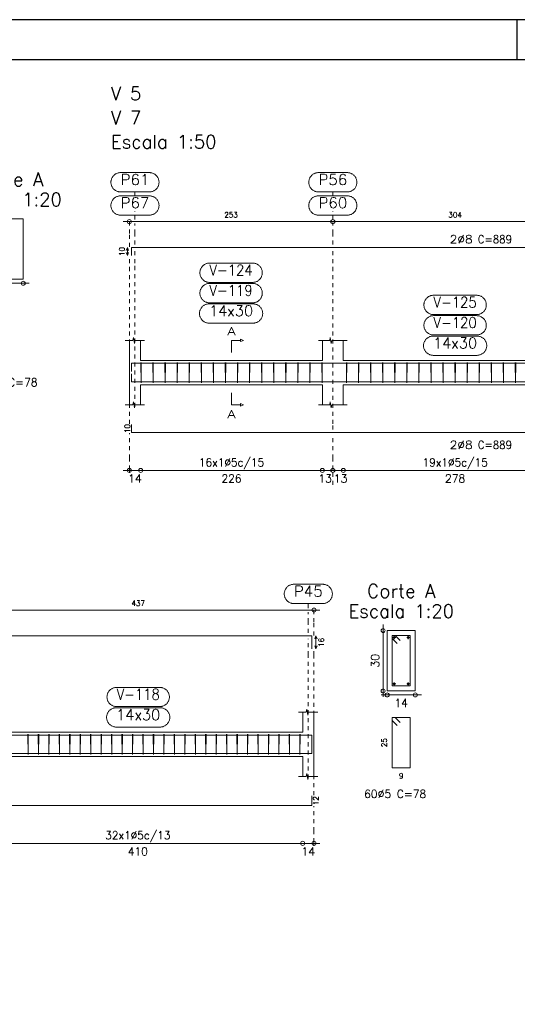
# Model space of a CAD drawing. Header units: millimetres. Extents: x -80 to 444, y 0 to 170.
# Tile 69 of 133: x 143 to 156, y 100 to 124. Entities that reach past the tile are written whole.
import ezdxf
from ezdxf.enums import TextEntityAlignment as Align

# ---------------------------------------------------------------- set-up
doc = ezdxf.new("R2010")
doc.units = ezdxf.units.MM
doc.linetypes.add('CYPE_PUNTO', pattern=[0.075, 0, -0.075])
for name, color, linetype, lineweight in [('ARM_COMPRIMENTOS', 3, 'Continuous', 0), ('ARM_DENTRO_VIGA', 4, 'Continuous', 15), ('ARM_ESTRIBOS', 3, 'Continuous', 0), ('ARM_TEXTOS', 3, 'Continuous', 0), ('COT_COTAS', 3, 'Continuous', 0), ('COT_EST', 3, 'Continuous', 0), ('COT_LIN_APOIOS', 2, 'CYPE_PUNTO', 0), ('COT_LIN_AUX_COTA', 2, 'CYPE_PUNTO', 0), ('MARCAS_PLANTA', 3, 'Continuous', 0), ('REF_NOME', 3, 'Continuous', 0), ('REF_REFERENCIA', 3, 'Continuous', 0), ('SEC_CONTORNOS', 2, 'Continuous', 9), ('SEC_DIM_VIGA', 3, 'Continuous', 0), ('TEXTO_REF_NOME', 3, 'Continuous', 0), ('TEXTO_REF_REFERENCIA', 3, 'Continuous', 0), ('TXT_COMP', 3, 'Continuous', 0), ('TXT_EST', 3, 'Continuous', 0)]:
    doc.layers.add(name, color=color, linetype=linetype, lineweight=lineweight)
doc.styles.add('CYPETXT', font='romans', dxfattribs={"height": 0.2})

msp = doc.modelspace()

# ---------------------------------------------------------------- linework, layer by layer
at = {"color": 1}
msp.add_line((155.6, 123.4), (155.6, 124.4), dxfattribs=at)
at = {"color": 2}
msp.add_lwpolyline([(90, 124.4), (90, 65), (174.1, 65), (174.1, 124.4)], close=True, dxfattribs=at)
at = {"color": 6}
msp.add_lwpolyline([(92.5, 123.4), (92.5, 66), (173.1, 66), (173.1, 123.4)], close=True, dxfattribs=at)
at = {"layer": 'ARM_COMPRIMENTOS'}
for p, q in [((145.908, 118.739), (145.878, 118.664)), ((145.908, 118.739), (145.938, 118.664)), ((145.908, 118.539), (145.908, 118.739)), ((145.908, 118.539), (145.878, 118.614)), ((145.908, 118.539), (145.938, 118.614)), ((150.598, 109.0881), (150.568, 109.0131)), ((150.598, 109.0881), (150.628, 109.0131)), ((150.598, 109.0881), (150.598, 108.7681)), ((150.598, 108.7681), (150.568, 108.8431)), ((150.598, 108.7681), (150.628, 108.8431))]:
    msp.add_line(p, q, dxfattribs=at)
at = {"layer": 'ARM_DENTRO_VIGA'}
for p, q in [((152.506, 109.0481), (152.581, 109.0481)), ((152.5435, 109.0856), (152.5435, 109.0106)), ((152.856, 109.0481), (152.931, 109.0481)), ((152.8935, 109.0856), (152.8935, 109.0106)), ((152.506, 107.8981), (152.581, 107.8981)), ((152.5435, 107.9356), (152.5435, 107.8606)), ((152.856, 107.8981), (152.931, 107.8981)), ((152.8935, 107.9356), (152.8935, 107.8606))]:
    msp.add_line(p, q, dxfattribs=at)
for points in [[(146.008, 118.539), (146.008, 118.739), (163.388, 118.739), (163.388, 118.539)], [(146.008, 115.6627), (146.008, 115.8627), (163.388, 115.8627), (163.388, 115.6627)], [(146.008, 115.5987), (146.008, 115.3987), (163.388, 115.3987), (163.388, 115.5987)], [(146.008, 114.3407), (146.008, 114.1407), (163.388, 114.1407), (163.388, 114.3407)], [(133.118, 108.7681), (133.118, 109.0881), (150.498, 109.0881), (150.498, 108.7681)], [(133.118, 106.3059), (133.118, 106.6259), (150.498, 106.6259), (150.498, 106.3059)], [(133.118, 106.4059), (133.118, 106.1659), (150.498, 106.1659), (150.498, 106.4059)], [(133.118, 105.1159), (133.118, 104.8759), (150.498, 104.8759), (150.498, 105.1159)]]:
    msp.add_lwpolyline(points, dxfattribs=at)
for centre in [(152.5435, 109.0481), (152.8935, 109.0481), (152.5435, 107.8981), (152.8935, 107.8981)]:
    msp.add_circle(centre, 0.025, dxfattribs=at)
at = {"layer": 'ARM_ESTRIBOS'}
for points in [[(146.254, 115.8317), (146.254, 115.8807), (146.249, 115.3807), (146.244, 115.8807), (146.244, 115.8507), (146.244, 115.8017)], [(146.554, 115.8317), (146.554, 115.8807), (146.549, 115.3807), (146.544, 115.8807), (146.544, 115.8507), (146.544, 115.8017)], [(146.854, 115.8317), (146.854, 115.8807), (146.849, 115.3807), (146.844, 115.8807), (146.844, 115.8507), (146.844, 115.8017)], [(147.154, 115.8317), (147.154, 115.8807), (147.149, 115.3807), (147.144, 115.8807), (147.144, 115.8507), (147.144, 115.8017)], [(147.454, 115.8317), (147.454, 115.8807), (147.449, 115.3807), (147.444, 115.8807), (147.444, 115.8507), (147.444, 115.8017)], [(147.754, 115.8317), (147.754, 115.8807), (147.749, 115.3807), (147.744, 115.8807), (147.744, 115.8507), (147.744, 115.8017)], [(148.054, 115.8317), (148.054, 115.8807), (148.049, 115.3807), (148.044, 115.8807), (148.044, 115.8507), (148.044, 115.8017)], [(148.354, 115.8317), (148.354, 115.8807), (148.349, 115.3807), (148.344, 115.8807), (148.344, 115.8507), (148.344, 115.8017)], [(148.654, 115.8317), (148.654, 115.8807), (148.649, 115.3807), (148.644, 115.8807), (148.644, 115.8507), (148.644, 115.8017)], [(148.954, 115.8317), (148.954, 115.8807), (148.949, 115.3807), (148.944, 115.8807), (148.944, 115.8507), (148.944, 115.8017)], [(149.254, 115.8317), (149.254, 115.8807), (149.249, 115.3807), (149.244, 115.8807), (149.244, 115.8507), (149.244, 115.8017)], [(149.554, 115.8317), (149.554, 115.8807), (149.549, 115.3807), (149.544, 115.8807), (149.544, 115.8507), (149.544, 115.8017)], [(149.854, 115.8317), (149.854, 115.8807), (149.849, 115.3807), (149.844, 115.8807), (149.844, 115.8507), (149.844, 115.8017)], [(150.154, 115.8317), (150.154, 115.8807), (150.149, 115.3807), (150.144, 115.8807), (150.144, 115.8507), (150.144, 115.8017)], [(150.454, 115.8317), (150.454, 115.8807), (150.449, 115.3807), (150.444, 115.8807), (150.444, 115.8507), (150.444, 115.8017)], [(150.754, 115.8317), (150.754, 115.8807), (150.749, 115.3807), (150.744, 115.8807), (150.744, 115.8507), (150.744, 115.8017)], [(151.364, 115.8317), (151.364, 115.8807), (151.359, 115.3807), (151.354, 115.8807), (151.354, 115.8507), (151.354, 115.8017)], [(151.664, 115.8317), (151.664, 115.8807), (151.659, 115.3807), (151.654, 115.8807), (151.654, 115.8507), (151.654, 115.8017)], [(151.964, 115.8317), (151.964, 115.8807), (151.959, 115.3807), (151.954, 115.8807), (151.954, 115.8507), (151.954, 115.8017)], [(152.264, 115.8317), (152.264, 115.8807), (152.259, 115.3807), (152.254, 115.8807), (152.254, 115.8507), (152.254, 115.8017)], [(152.564, 115.8317), (152.564, 115.8807), (152.559, 115.3807), (152.554, 115.8807), (152.554, 115.8507), (152.554, 115.8017)], [(152.864, 115.8317), (152.864, 115.8807), (152.859, 115.3807), (152.854, 115.8807), (152.854, 115.8507), (152.854, 115.8017)], [(153.164, 115.8317), (153.164, 115.8807), (153.159, 115.3807), (153.154, 115.8807), (153.154, 115.8507), (153.154, 115.8017)], [(153.464, 115.8317), (153.464, 115.8807), (153.459, 115.3807), (153.454, 115.8807), (153.454, 115.8507), (153.454, 115.8017)], [(153.764, 115.8317), (153.764, 115.8807), (153.759, 115.3807), (153.754, 115.8807), (153.754, 115.8507), (153.754, 115.8017)], [(154.064, 115.8317), (154.064, 115.8807), (154.059, 115.3807), (154.054, 115.8807), (154.054, 115.8507), (154.054, 115.8017)], [(154.364, 115.8317), (154.364, 115.8807), (154.359, 115.3807), (154.354, 115.8807), (154.354, 115.8507), (154.354, 115.8017)], [(154.664, 115.8317), (154.664, 115.8807), (154.659, 115.3807), (154.654, 115.8807), (154.654, 115.8507), (154.654, 115.8017)], [(154.964, 115.8317), (154.964, 115.8807), (154.959, 115.3807), (154.954, 115.8807), (154.954, 115.8507), (154.954, 115.8017)], [(155.264, 115.8317), (155.264, 115.8807), (155.259, 115.3807), (155.254, 115.8807), (155.254, 115.8507), (155.254, 115.8017)], [(155.564, 115.8317), (155.564, 115.8807), (155.559, 115.3807), (155.554, 115.8807), (155.554, 115.8507), (155.554, 115.8017)], [(152.691, 108.9756), (152.5685, 109.0981), (152.4935, 109.0981), (152.4935, 107.8481), (152.9435, 107.8481), (152.9435, 109.0981), (152.4935, 109.0981), (152.4935, 109.0231), (152.616, 108.9006)], [(152.691, 106.9406), (152.5685, 107.0631), (152.4935, 107.0631), (152.4935, 105.8131), (152.9435, 105.8131), (152.9435, 107.0631), (152.4935, 107.0631), (152.4935, 106.9881), (152.616, 106.8656)], [(143.444, 106.5969), (143.444, 106.6459), (143.439, 106.1459), (143.434, 106.6459), (143.434, 106.6159), (143.434, 106.5669)], [(143.704, 106.5969), (143.704, 106.6459), (143.699, 106.1459), (143.694, 106.6459), (143.694, 106.6159), (143.694, 106.5669)], [(143.964, 106.5969), (143.964, 106.6459), (143.959, 106.1459), (143.954, 106.6459), (143.954, 106.6159), (143.954, 106.5669)], [(144.224, 106.5969), (144.224, 106.6459), (144.219, 106.1459), (144.214, 106.6459), (144.214, 106.6159), (144.214, 106.5669)], [(144.484, 106.5969), (144.484, 106.6459), (144.479, 106.1459), (144.474, 106.6459), (144.474, 106.6159), (144.474, 106.5669)], [(144.744, 106.5969), (144.744, 106.6459), (144.739, 106.1459), (144.734, 106.6459), (144.734, 106.6159), (144.734, 106.5669)], [(145.004, 106.5969), (145.004, 106.6459), (144.999, 106.1459), (144.994, 106.6459), (144.994, 106.6159), (144.994, 106.5669)], [(145.264, 106.5969), (145.264, 106.6459), (145.259, 106.1459), (145.254, 106.6459), (145.254, 106.6159), (145.254, 106.5669)], [(145.524, 106.5969), (145.524, 106.6459), (145.519, 106.1459), (145.514, 106.6459), (145.514, 106.6159), (145.514, 106.5669)], [(145.784, 106.5969), (145.784, 106.6459), (145.779, 106.1459), (145.774, 106.6459), (145.774, 106.6159), (145.774, 106.5669)], [(146.044, 106.5969), (146.044, 106.6459), (146.039, 106.1459), (146.034, 106.6459), (146.034, 106.6159), (146.034, 106.5669)], [(146.304, 106.5969), (146.304, 106.6459), (146.299, 106.1459), (146.294, 106.6459), (146.294, 106.6159), (146.294, 106.5669)], [(146.564, 106.5969), (146.564, 106.6459), (146.559, 106.1459), (146.554, 106.6459), (146.554, 106.6159), (146.554, 106.5669)], [(146.824, 106.5969), (146.824, 106.6459), (146.819, 106.1459), (146.814, 106.6459), (146.814, 106.6159), (146.814, 106.5669)], [(147.084, 106.5969), (147.084, 106.6459), (147.079, 106.1459), (147.074, 106.6459), (147.074, 106.6159), (147.074, 106.5669)], [(147.344, 106.5969), (147.344, 106.6459), (147.339, 106.1459), (147.334, 106.6459), (147.334, 106.6159), (147.334, 106.5669)], [(147.604, 106.5969), (147.604, 106.6459), (147.599, 106.1459), (147.594, 106.6459), (147.594, 106.6159), (147.594, 106.5669)], [(147.864, 106.5969), (147.864, 106.6459), (147.859, 106.1459), (147.854, 106.6459), (147.854, 106.6159), (147.854, 106.5669)], [(148.124, 106.5969), (148.124, 106.6459), (148.119, 106.1459), (148.114, 106.6459), (148.114, 106.6159), (148.114, 106.5669)], [(148.384, 106.5969), (148.384, 106.6459), (148.379, 106.1459), (148.374, 106.6459), (148.374, 106.6159), (148.374, 106.5669)], [(148.644, 106.5969), (148.644, 106.6459), (148.639, 106.1459), (148.634, 106.6459), (148.634, 106.6159), (148.634, 106.5669)], [(148.904, 106.5969), (148.904, 106.6459), (148.899, 106.1459), (148.894, 106.6459), (148.894, 106.6159), (148.894, 106.5669)], [(149.164, 106.5969), (149.164, 106.6459), (149.159, 106.1459), (149.154, 106.6459), (149.154, 106.6159), (149.154, 106.5669)], [(149.424, 106.5969), (149.424, 106.6459), (149.419, 106.1459), (149.414, 106.6459), (149.414, 106.6159), (149.414, 106.5669)], [(149.684, 106.5969), (149.684, 106.6459), (149.679, 106.1459), (149.674, 106.6459), (149.674, 106.6159), (149.674, 106.5669)], [(149.944, 106.5969), (149.944, 106.6459), (149.939, 106.1459), (149.934, 106.6459), (149.934, 106.6159), (149.934, 106.5669)], [(150.204, 106.5969), (150.204, 106.6459), (150.199, 106.1459), (150.194, 106.6459), (150.194, 106.6159), (150.194, 106.5669)]]:
    msp.add_lwpolyline(points, dxfattribs=at)
at = {"layer": 'COT_COTAS'}
for points in [[(145.808, 119.384), (151.018, 119.384), (157.098, 119.384), (163.588, 119.384)], [(132.918, 109.7331), (141.808, 109.7331), (150.698, 109.7331)]]:
    msp.add_lwpolyline(points, dxfattribs=at)
for centre in [(145.958, 119.384), (151.018, 119.384), (150.548, 109.7331)]:
    msp.add_circle(centre, 0.05, dxfattribs=at)
at = {"layer": 'COT_EST'}
for points in [[(145.808, 113.2007), (146.238, 113.2007), (150.758, 113.2007), (151.018, 113.2007), (151.278, 113.2007), (156.838, 113.2007), (157.098, 113.2007), (157.358, 113.2007), (163.158, 113.2007), (163.588, 113.2007)], [(132.918, 103.9359), (133.348, 103.9359), (141.548, 103.9359), (141.808, 103.9359), (142.068, 103.9359), (150.268, 103.9359), (150.698, 103.9359)]]:
    msp.add_lwpolyline(points, dxfattribs=at)
for centre in [(145.958, 113.2007), (146.238, 113.2007), (150.758, 113.2007), (151.018, 113.2007), (151.278, 113.2007), (150.268, 103.9359), (150.548, 103.9359)]:
    msp.add_circle(centre, 0.05, dxfattribs=at)
at = {"layer": 'COT_LIN_APOIOS'}
msp.add_line((151.018, 112.8407), (151.018, 113.1757), dxfattribs=at)
for points in [[(145.958, 118.754), (145.958, 119.084), (145.958, 119.359), (145.958, 119.384)], [(151.018, 118.814), (151.018, 119.084), (151.018, 119.359)], [(151.018, 114.2157), (151.018, 114.3557), (151.018, 118.3527), (151.018, 118.664)], [(145.958, 114.3557), (145.958, 118.3527), (145.958, 118.524)], [(145.958, 113.1407), (145.958, 113.1757), (145.958, 113.2257), (145.958, 113.5007), (145.958, 114.1257)], [(151.018, 113.2257), (151.018, 113.5007), (151.018, 114.0657)], [(150.548, 109.1031), (150.548, 109.4331), (150.548, 109.7081), (150.548, 109.7331)], [(150.548, 105.1309), (150.548, 108.6119), (150.548, 108.7531)], [(150.548, 103.8759), (150.548, 103.9109), (150.548, 103.9609), (150.548, 104.2359), (150.548, 104.8609)]]:
    msp.add_lwpolyline(points, dxfattribs=at)
at = {"layer": 'COT_LIN_AUX_COTA'}
for p, q in [((146.098, 120.024), (146.098, 120.12)), ((151.018, 120.024), (151.018, 120.12)), ((146.098, 119.434), (146.098, 119.644)), ((151.018, 119.434), (151.018, 119.644)), ((150.408, 109.7831), (150.408, 109.8931))]:
    msp.add_line(p, q, dxfattribs=at)
for points in [[(146.098, 118.814), (146.098, 119.084), (146.098, 119.334)], [(146.098, 114.7807), (146.098, 118.3527), (146.098, 118.664)], [(150.408, 109.1631), (150.408, 109.4331), (150.408, 109.6831)], [(150.408, 105.5459), (150.408, 108.6119), (150.408, 109.0131)]]:
    msp.add_lwpolyline(points, dxfattribs=at)
at = {"layer": 'MARCAS_PLANTA'}
for points in [[(148.498, 116.1307), (148.498, 116.4307), (148.723, 116.4307), (148.723, 116.4607), (148.798, 116.4307), (148.723, 116.4007), (148.723, 116.4307)], [(148.498, 115.1307), (148.498, 114.8307), (148.723, 114.8307), (148.723, 114.8607), (148.798, 114.8307), (148.723, 114.8007), (148.723, 114.8307)]]:
    msp.add_lwpolyline(points, dxfattribs=at)
at = {"layer": 'REF_NOME'}
for points in [[(149.024, 118.3527), (149.04, 118.3522), (149.056, 118.3506), (149.0718, 118.3479), (149.0874, 118.3442), (149.1027, 118.3395), (149.1177, 118.3337), (149.1322, 118.327), (149.1463, 118.3192), (149.1598, 118.3106), (149.1727, 118.3011), (149.185, 118.2907), (149.1965, 118.2796), (149.2073, 118.2677), (149.2172, 118.2551), (149.2263, 118.2419), (149.2345, 118.2281), (149.2417, 118.2138), (149.248, 118.199), (149.2532, 118.1839), (149.2575, 118.1684), (149.2607, 118.1527), (149.2628, 118.1368), (149.2639, 118.1208), (149.2639, 118.1047), (149.2628, 118.0887), (149.2607, 118.0728), (149.2575, 118.0571), (149.2532, 118.0416), (149.248, 118.0265), (149.2417, 118.0117), (149.2345, 117.9974), (149.2263, 117.9836), (149.2172, 117.9704), (149.2073, 117.9578), (149.1965, 117.9459), (149.185, 117.9348), (149.1727, 117.9244), (149.1598, 117.9149), (149.1463, 117.9063), (149.1322, 117.8985), (149.1177, 117.8918), (149.1027, 117.886), (149.0874, 117.8813), (149.0718, 117.8776), (149.056, 117.8749), (149.04, 117.8733), (149.024, 117.8727), (147.952, 117.8727), (147.936, 117.8733), (147.92, 117.8749), (147.9042, 117.8776), (147.8886, 117.8813), (147.8733, 117.886), (147.8583, 117.8918), (147.8438, 117.8985), (147.8297, 117.9063), (147.8162, 117.9149), (147.8033, 117.9244), (147.791, 117.9348), (147.7795, 117.9459), (147.7687, 117.9578), (147.7588, 117.9704), (147.7497, 117.9836), (147.7415, 117.9974), (147.7343, 118.0117), (147.728, 118.0265), (147.7228, 118.0416), (147.7185, 118.0571), (147.7153, 118.0728), (147.7132, 118.0887), (147.7121, 118.1047), (147.7121, 118.1208), (147.7132, 118.1368), (147.7153, 118.1527), (147.7185, 118.1684), (147.7228, 118.1839), (147.728, 118.199), (147.7343, 118.2138), (147.7415, 118.2281), (147.7497, 118.2419), (147.7588, 118.2551), (147.7687, 118.2677), (147.7795, 118.2796), (147.791, 118.2907), (147.8033, 118.3011), (147.8162, 118.3106), (147.8297, 118.3192), (147.8438, 118.327), (147.8583, 118.3337), (147.8733, 118.3395), (147.8886, 118.3442), (147.9042, 118.3479), (147.92, 118.3506), (147.936, 118.3522), (147.952, 118.3527), (149.024, 118.3527)], [(149.024, 117.8467), (149.04, 117.8462), (149.056, 117.8446), (149.0718, 117.8419), (149.0874, 117.8382), (149.1027, 117.8335), (149.1177, 117.8277), (149.1322, 117.821), (149.1463, 117.8132), (149.1598, 117.8046), (149.1727, 117.7951), (149.185, 117.7847), (149.1965, 117.7736), (149.2073, 117.7617), (149.2172, 117.7491), (149.2263, 117.7359), (149.2345, 117.7221), (149.2417, 117.7078), (149.248, 117.693), (149.2532, 117.6779), (149.2575, 117.6624), (149.2607, 117.6467), (149.2628, 117.6308), (149.2639, 117.6148), (149.2639, 117.5987), (149.2628, 117.5827), (149.2607, 117.5668), (149.2575, 117.5511), (149.2532, 117.5356), (149.248, 117.5205), (149.2417, 117.5057), (149.2345, 117.4914), (149.2263, 117.4776), (149.2172, 117.4644), (149.2073, 117.4518), (149.1965, 117.4399), (149.185, 117.4288), (149.1727, 117.4184), (149.1598, 117.4089), (149.1463, 117.4003), (149.1322, 117.3925), (149.1177, 117.3858), (149.1027, 117.38), (149.0874, 117.3753), (149.0718, 117.3716), (149.056, 117.3689), (149.04, 117.3673), (149.024, 117.3667), (147.952, 117.3667), (147.936, 117.3673), (147.92, 117.3689), (147.9042, 117.3716), (147.8886, 117.3753), (147.8733, 117.38), (147.8583, 117.3858), (147.8438, 117.3925), (147.8297, 117.4003), (147.8162, 117.4089), (147.8033, 117.4184), (147.791, 117.4288), (147.7795, 117.4399), (147.7687, 117.4518), (147.7588, 117.4644), (147.7497, 117.4776), (147.7415, 117.4914), (147.7343, 117.5057), (147.728, 117.5205), (147.7228, 117.5356), (147.7185, 117.5511), (147.7153, 117.5668), (147.7132, 117.5827), (147.7121, 117.5987), (147.7121, 117.6148), (147.7132, 117.6308), (147.7153, 117.6467), (147.7185, 117.6624), (147.7228, 117.6779), (147.728, 117.693), (147.7343, 117.7078), (147.7415, 117.7221), (147.7497, 117.7359), (147.7588, 117.7491), (147.7687, 117.7617), (147.7795, 117.7736), (147.791, 117.7847), (147.8033, 117.7951), (147.8162, 117.8046), (147.8297, 117.8132), (147.8438, 117.821), (147.8583, 117.8277), (147.8733, 117.8335), (147.8886, 117.8382), (147.9042, 117.8419), (147.92, 117.8446), (147.936, 117.8462), (147.952, 117.8467), (149.024, 117.8467)], [(154.594, 117.5527), (154.61, 117.5522), (154.626, 117.5506), (154.6418, 117.5479), (154.6574, 117.5442), (154.6727, 117.5395), (154.6877, 117.5337), (154.7022, 117.527), (154.7163, 117.5192), (154.7298, 117.5106), (154.7427, 117.5011), (154.755, 117.4907), (154.7665, 117.4796), (154.7773, 117.4677), (154.7872, 117.4551), (154.7963, 117.4419), (154.8045, 117.4281), (154.8117, 117.4138), (154.818, 117.399), (154.8232, 117.3839), (154.8275, 117.3684), (154.8307, 117.3527), (154.8328, 117.3368), (154.8339, 117.3208), (154.8339, 117.3047), (154.8328, 117.2887), (154.8307, 117.2728), (154.8275, 117.2571), (154.8232, 117.2416), (154.818, 117.2265), (154.8117, 117.2117), (154.8045, 117.1974), (154.7963, 117.1836), (154.7872, 117.1704), (154.7773, 117.1578), (154.7665, 117.1459), (154.755, 117.1348), (154.7427, 117.1244), (154.7298, 117.1149), (154.7163, 117.1063), (154.7022, 117.0985), (154.6877, 117.0918), (154.6727, 117.086), (154.6574, 117.0813), (154.6418, 117.0776), (154.626, 117.0749), (154.61, 117.0733), (154.594, 117.0727), (153.522, 117.0727), (153.506, 117.0733), (153.49, 117.0749), (153.4742, 117.0776), (153.4586, 117.0813), (153.4433, 117.086), (153.4283, 117.0918), (153.4138, 117.0985), (153.3997, 117.1063), (153.3862, 117.1149), (153.3733, 117.1244), (153.361, 117.1348), (153.3495, 117.1459), (153.3387, 117.1578), (153.3288, 117.1704), (153.3197, 117.1836), (153.3115, 117.1974), (153.3043, 117.2117), (153.298, 117.2265), (153.2928, 117.2416), (153.2885, 117.2571), (153.2853, 117.2728), (153.2832, 117.2887), (153.2821, 117.3047), (153.2821, 117.3208), (153.2832, 117.3368), (153.2853, 117.3527), (153.2885, 117.3684), (153.2928, 117.3839), (153.298, 117.399), (153.3043, 117.4138), (153.3115, 117.4281), (153.3197, 117.4419), (153.3288, 117.4551), (153.3387, 117.4677), (153.3495, 117.4796), (153.361, 117.4907), (153.3733, 117.5011), (153.3862, 117.5106), (153.3997, 117.5192), (153.4138, 117.527), (153.4283, 117.5337), (153.4433, 117.5395), (153.4586, 117.5442), (153.4742, 117.5479), (153.49, 117.5506), (153.506, 117.5522), (153.522, 117.5527), (154.594, 117.5527)], [(149.034, 117.3407), (149.05, 117.3402), (149.066, 117.3386), (149.0818, 117.3359), (149.0974, 117.3322), (149.1127, 117.3275), (149.1277, 117.3217), (149.1422, 117.315), (149.1563, 117.3072), (149.1698, 117.2986), (149.1827, 117.2891), (149.195, 117.2787), (149.2065, 117.2676), (149.2173, 117.2557), (149.2272, 117.2431), (149.2363, 117.2299), (149.2445, 117.2161), (149.2517, 117.2018), (149.258, 117.187), (149.2632, 117.1719), (149.2675, 117.1564), (149.2707, 117.1407), (149.2728, 117.1248), (149.2739, 117.1088), (149.2739, 117.0927), (149.2728, 117.0767), (149.2707, 117.0608), (149.2675, 117.0451), (149.2632, 117.0296), (149.258, 117.0145), (149.2517, 116.9997), (149.2445, 116.9854), (149.2363, 116.9716), (149.2272, 116.9584), (149.2173, 116.9458), (149.2065, 116.9339), (149.195, 116.9228), (149.1827, 116.9124), (149.1698, 116.9029), (149.1563, 116.8943), (149.1422, 116.8865), (149.1277, 116.8798), (149.1127, 116.874), (149.0974, 116.8693), (149.0818, 116.8656), (149.066, 116.8629), (149.05, 116.8613), (149.034, 116.8607), (147.942, 116.8607), (147.926, 116.8613), (147.91, 116.8629), (147.8942, 116.8656), (147.8786, 116.8693), (147.8633, 116.874), (147.8483, 116.8798), (147.8338, 116.8865), (147.8197, 116.8943), (147.8062, 116.9029), (147.7933, 116.9124), (147.781, 116.9228), (147.7695, 116.9339), (147.7587, 116.9458), (147.7488, 116.9584), (147.7397, 116.9716), (147.7315, 116.9854), (147.7243, 116.9997), (147.718, 117.0145), (147.7128, 117.0296), (147.7085, 117.0451), (147.7053, 117.0608), (147.7032, 117.0767), (147.7021, 117.0927), (147.7021, 117.1088), (147.7032, 117.1248), (147.7053, 117.1407), (147.7085, 117.1564), (147.7128, 117.1719), (147.718, 117.187), (147.7243, 117.2018), (147.7315, 117.2161), (147.7397, 117.2299), (147.7488, 117.2431), (147.7587, 117.2557), (147.7695, 117.2676), (147.781, 117.2787), (147.7933, 117.2891), (147.8062, 117.2986), (147.8197, 117.3072), (147.8338, 117.315), (147.8483, 117.3217), (147.8633, 117.3275), (147.8786, 117.3322), (147.8942, 117.3359), (147.91, 117.3386), (147.926, 117.3402), (147.942, 117.3407), (149.034, 117.3407)], [(154.594, 117.0467), (154.61, 117.0462), (154.626, 117.0446), (154.6418, 117.0419), (154.6574, 117.0382), (154.6727, 117.0335), (154.6877, 117.0277), (154.7022, 117.021), (154.7163, 117.0132), (154.7298, 117.0046), (154.7427, 116.9951), (154.755, 116.9847), (154.7665, 116.9736), (154.7773, 116.9617), (154.7872, 116.9491), (154.7963, 116.9359), (154.8045, 116.9221), (154.8117, 116.9078), (154.818, 116.893), (154.8232, 116.8779), (154.8275, 116.8624), (154.8307, 116.8467), (154.8328, 116.8308), (154.8339, 116.8148), (154.8339, 116.7987), (154.8328, 116.7827), (154.8307, 116.7668), (154.8275, 116.7511), (154.8232, 116.7356), (154.818, 116.7205), (154.8117, 116.7057), (154.8045, 116.6914), (154.7963, 116.6776), (154.7872, 116.6644), (154.7773, 116.6518), (154.7665, 116.6399), (154.755, 116.6288), (154.7427, 116.6184), (154.7298, 116.6089), (154.7163, 116.6003), (154.7022, 116.5925), (154.6877, 116.5858), (154.6727, 116.58), (154.6574, 116.5753), (154.6418, 116.5716), (154.626, 116.5689), (154.61, 116.5673), (154.594, 116.5667), (153.522, 116.5667), (153.506, 116.5673), (153.49, 116.5689), (153.4742, 116.5716), (153.4586, 116.5753), (153.4433, 116.58), (153.4283, 116.5858), (153.4138, 116.5925), (153.3997, 116.6003), (153.3862, 116.6089), (153.3733, 116.6184), (153.361, 116.6288), (153.3495, 116.6399), (153.3387, 116.6518), (153.3288, 116.6644), (153.3197, 116.6776), (153.3115, 116.6914), (153.3043, 116.7057), (153.298, 116.7205), (153.2928, 116.7356), (153.2885, 116.7511), (153.2853, 116.7668), (153.2832, 116.7827), (153.2821, 116.7987), (153.2821, 116.8148), (153.2832, 116.8308), (153.2853, 116.8467), (153.2885, 116.8624), (153.2928, 116.8779), (153.298, 116.893), (153.3043, 116.9078), (153.3115, 116.9221), (153.3197, 116.9359), (153.3288, 116.9491), (153.3387, 116.9617), (153.3495, 116.9736), (153.361, 116.9847), (153.3733, 116.9951), (153.3862, 117.0046), (153.3997, 117.0132), (153.4138, 117.021), (153.4283, 117.0277), (153.4433, 117.0335), (153.4586, 117.0382), (153.4742, 117.0419), (153.49, 117.0446), (153.506, 117.0462), (153.522, 117.0467), (154.594, 117.0467)], [(154.604, 116.5407), (154.62, 116.5402), (154.636, 116.5386), (154.6518, 116.5359), (154.6674, 116.5322), (154.6827, 116.5275), (154.6977, 116.5217), (154.7122, 116.515), (154.7263, 116.5072), (154.7398, 116.4986), (154.7527, 116.4891), (154.765, 116.4787), (154.7765, 116.4676), (154.7873, 116.4557), (154.7972, 116.4431), (154.8063, 116.4299), (154.8145, 116.4161), (154.8217, 116.4018), (154.828, 116.387), (154.8332, 116.3719), (154.8375, 116.3564), (154.8407, 116.3407), (154.8428, 116.3248), (154.8439, 116.3088), (154.8439, 116.2927), (154.8428, 116.2767), (154.8407, 116.2608), (154.8375, 116.2451), (154.8332, 116.2296), (154.828, 116.2145), (154.8217, 116.1997), (154.8145, 116.1854), (154.8063, 116.1716), (154.7972, 116.1584), (154.7873, 116.1458), (154.7765, 116.1339), (154.765, 116.1228), (154.7527, 116.1124), (154.7398, 116.1029), (154.7263, 116.0943), (154.7122, 116.0865), (154.6977, 116.0798), (154.6827, 116.074), (154.6674, 116.0693), (154.6518, 116.0656), (154.636, 116.0629), (154.62, 116.0613), (154.604, 116.0607), (153.512, 116.0607), (153.496, 116.0613), (153.48, 116.0629), (153.4642, 116.0656), (153.4486, 116.0693), (153.4333, 116.074), (153.4183, 116.0798), (153.4038, 116.0865), (153.3897, 116.0943), (153.3762, 116.1029), (153.3633, 116.1124), (153.351, 116.1228), (153.3395, 116.1339), (153.3287, 116.1458), (153.3188, 116.1584), (153.3097, 116.1716), (153.3015, 116.1854), (153.2943, 116.1997), (153.288, 116.2145), (153.2828, 116.2296), (153.2785, 116.2451), (153.2753, 116.2608), (153.2732, 116.2767), (153.2721, 116.2927), (153.2721, 116.3088), (153.2732, 116.3248), (153.2753, 116.3407), (153.2785, 116.3564), (153.2828, 116.3719), (153.288, 116.387), (153.2943, 116.4018), (153.3015, 116.4161), (153.3097, 116.4299), (153.3188, 116.4431), (153.3287, 116.4557), (153.3395, 116.4676), (153.351, 116.4787), (153.3633, 116.4891), (153.3762, 116.4986), (153.3897, 116.5072), (153.4038, 116.515), (153.4183, 116.5217), (153.4333, 116.5275), (153.4486, 116.5322), (153.4642, 116.5359), (153.48, 116.5386), (153.496, 116.5402), (153.512, 116.5407), (154.604, 116.5407)], [(146.714, 107.8119), (146.73, 107.8113), (146.746, 107.8097), (146.7618, 107.8071), (146.7774, 107.8033), (146.7927, 107.7986), (146.8077, 107.7928), (146.8222, 107.7861), (146.8363, 107.7784), (146.8498, 107.7697), (146.8627, 107.7602), (146.875, 107.7499), (146.8865, 107.7387), (146.8973, 107.7268), (146.9072, 107.7142), (146.9163, 107.701), (146.9245, 107.6872), (146.9317, 107.6729), (146.938, 107.6581), (146.9432, 107.643), (146.9475, 107.6275), (146.9507, 107.6118), (146.9528, 107.5959), (146.9539, 107.5799), (146.9539, 107.5639), (146.9528, 107.5479), (146.9507, 107.532), (146.9475, 107.5162), (146.9432, 107.5008), (146.938, 107.4856), (146.9317, 107.4709), (146.9245, 107.4565), (146.9163, 107.4427), (146.9072, 107.4295), (146.8973, 107.4169), (146.8865, 107.405), (146.875, 107.3939), (146.8627, 107.3835), (146.8498, 107.374), (146.8363, 107.3654), (146.8222, 107.3577), (146.8077, 107.3509), (146.7927, 107.3452), (146.7774, 107.3404), (146.7618, 107.3367), (146.746, 107.334), (146.73, 107.3324), (146.714, 107.3319), (145.642, 107.3319), (145.626, 107.3324), (145.61, 107.334), (145.5942, 107.3367), (145.5786, 107.3404), (145.5633, 107.3452), (145.5483, 107.3509), (145.5338, 107.3577), (145.5197, 107.3654), (145.5062, 107.374), (145.4933, 107.3835), (145.481, 107.3939), (145.4695, 107.405), (145.4587, 107.4169), (145.4488, 107.4295), (145.4397, 107.4427), (145.4315, 107.4565), (145.4243, 107.4709), (145.418, 107.4856), (145.4128, 107.5008), (145.4085, 107.5162), (145.4053, 107.532), (145.4032, 107.5479), (145.4021, 107.5639), (145.4021, 107.5799), (145.4032, 107.5959), (145.4053, 107.6118), (145.4085, 107.6275), (145.4128, 107.643), (145.418, 107.6581), (145.4243, 107.6729), (145.4315, 107.6872), (145.4397, 107.701), (145.4488, 107.7142), (145.4587, 107.7268), (145.4695, 107.7387), (145.481, 107.7499), (145.4933, 107.7602), (145.5062, 107.7697), (145.5197, 107.7784), (145.5338, 107.7861), (145.5483, 107.7928), (145.5633, 107.7986), (145.5786, 107.8033), (145.5942, 107.8071), (145.61, 107.8097), (145.626, 107.8113), (145.642, 107.8119), (146.714, 107.8119)], [(146.724, 107.3059), (146.74, 107.3053), (146.756, 107.3037), (146.7718, 107.3011), (146.7874, 107.2973), (146.8027, 107.2926), (146.8177, 107.2868), (146.8322, 107.2801), (146.8463, 107.2724), (146.8598, 107.2637), (146.8727, 107.2542), (146.885, 107.2439), (146.8965, 107.2327), (146.9073, 107.2208), (146.9172, 107.2082), (146.9263, 107.195), (146.9345, 107.1812), (146.9417, 107.1669), (146.948, 107.1521), (146.9532, 107.137), (146.9575, 107.1215), (146.9607, 107.1058), (146.9628, 107.0899), (146.9639, 107.0739), (146.9639, 107.0579), (146.9628, 107.0419), (146.9607, 107.026), (146.9575, 107.0102), (146.9532, 106.9948), (146.948, 106.9796), (146.9417, 106.9649), (146.9345, 106.9505), (146.9263, 106.9367), (146.9172, 106.9235), (146.9073, 106.9109), (146.8965, 106.899), (146.885, 106.8879), (146.8727, 106.8775), (146.8598, 106.868), (146.8463, 106.8594), (146.8322, 106.8517), (146.8177, 106.8449), (146.8027, 106.8392), (146.7874, 106.8344), (146.7718, 106.8307), (146.756, 106.828), (146.74, 106.8264), (146.724, 106.8259), (145.632, 106.8259), (145.616, 106.8264), (145.6, 106.828), (145.5842, 106.8307), (145.5686, 106.8344), (145.5533, 106.8392), (145.5383, 106.8449), (145.5238, 106.8517), (145.5097, 106.8594), (145.4962, 106.868), (145.4833, 106.8775), (145.471, 106.8879), (145.4595, 106.899), (145.4487, 106.9109), (145.4388, 106.9235), (145.4297, 106.9367), (145.4215, 106.9505), (145.4143, 106.9649), (145.408, 106.9796), (145.4028, 106.9948), (145.3985, 107.0102), (145.3953, 107.026), (145.3932, 107.0419), (145.3921, 107.0579), (145.3921, 107.0739), (145.3932, 107.0899), (145.3953, 107.1058), (145.3985, 107.1215), (145.4028, 107.137), (145.408, 107.1521), (145.4143, 107.1669), (145.4215, 107.1812), (145.4297, 107.195), (145.4388, 107.2082), (145.4487, 107.2208), (145.4595, 107.2327), (145.471, 107.2439), (145.4833, 107.2542), (145.4962, 107.2637), (145.5097, 107.2724), (145.5238, 107.2801), (145.5383, 107.2868), (145.5533, 107.2926), (145.5686, 107.2973), (145.5842, 107.3011), (145.6, 107.3037), (145.616, 107.3053), (145.632, 107.3059), (146.724, 107.3059)]]:
    msp.add_lwpolyline(points, close=True, dxfattribs=at)
at = {"layer": 'REF_REFERENCIA'}
for points in [[(146.456, 120.6), (146.472, 120.5995), (146.488, 120.5979), (146.5038, 120.5952), (146.5194, 120.5915), (146.5347, 120.5867), (146.5497, 120.581), (146.5642, 120.5742), (146.5783, 120.5665), (146.5918, 120.5579), (146.6047, 120.5484), (146.617, 120.538), (146.6285, 120.5268), (146.6393, 120.515), (146.6492, 120.5024), (146.6583, 120.4891), (146.6665, 120.4753), (146.6737, 120.461), (146.68, 120.4463), (146.6852, 120.4311), (146.6895, 120.4156), (146.6927, 120.3999), (146.6948, 120.384), (146.6959, 120.368), (146.6959, 120.352), (146.6948, 120.336), (146.6927, 120.3201), (146.6895, 120.3044), (146.6852, 120.2889), (146.68, 120.2737), (146.6737, 120.259), (146.6665, 120.2447), (146.6583, 120.2309), (146.6492, 120.2176), (146.6393, 120.205), (146.6285, 120.1932), (146.617, 120.182), (146.6047, 120.1716), (146.5918, 120.1621), (146.5783, 120.1535), (146.5642, 120.1458), (146.5497, 120.139), (146.5347, 120.1333), (146.5194, 120.1285), (146.5038, 120.1248), (146.488, 120.1221), (146.472, 120.1205), (146.456, 120.12), (145.74, 120.12), (145.724, 120.1205), (145.708, 120.1221), (145.6922, 120.1248), (145.6766, 120.1285), (145.6613, 120.1333), (145.6463, 120.139), (145.6318, 120.1458), (145.6177, 120.1535), (145.6042, 120.1621), (145.5913, 120.1716), (145.579, 120.182), (145.5675, 120.1932), (145.5567, 120.205), (145.5468, 120.2176), (145.5377, 120.2309), (145.5295, 120.2447), (145.5223, 120.259), (145.516, 120.2737), (145.5108, 120.2889), (145.5065, 120.3044), (145.5033, 120.3201), (145.5012, 120.336), (145.5001, 120.352), (145.5001, 120.368), (145.5012, 120.384), (145.5033, 120.3999), (145.5065, 120.4156), (145.5108, 120.4311), (145.516, 120.4463), (145.5223, 120.461), (145.5295, 120.4753), (145.5377, 120.4891), (145.5468, 120.5024), (145.5567, 120.515), (145.5675, 120.5268), (145.579, 120.538), (145.5913, 120.5484), (145.6042, 120.5579), (145.6177, 120.5665), (145.6318, 120.5742), (145.6463, 120.581), (145.6613, 120.5867), (145.6766, 120.5915), (145.6922, 120.5952), (145.708, 120.5979), (145.724, 120.5995), (145.74, 120.6), (146.456, 120.6)], [(151.376, 120.6), (151.392, 120.5995), (151.408, 120.5979), (151.4238, 120.5952), (151.4394, 120.5915), (151.4547, 120.5867), (151.4697, 120.581), (151.4842, 120.5742), (151.4983, 120.5665), (151.5118, 120.5579), (151.5247, 120.5484), (151.537, 120.538), (151.5485, 120.5268), (151.5593, 120.515), (151.5692, 120.5024), (151.5783, 120.4891), (151.5865, 120.4753), (151.5937, 120.461), (151.6, 120.4463), (151.6052, 120.4311), (151.6095, 120.4156), (151.6127, 120.3999), (151.6148, 120.384), (151.6159, 120.368), (151.6159, 120.352), (151.6148, 120.336), (151.6127, 120.3201), (151.6095, 120.3044), (151.6052, 120.2889), (151.6, 120.2737), (151.5937, 120.259), (151.5865, 120.2447), (151.5783, 120.2309), (151.5692, 120.2176), (151.5593, 120.205), (151.5485, 120.1932), (151.537, 120.182), (151.5247, 120.1716), (151.5118, 120.1621), (151.4983, 120.1535), (151.4842, 120.1458), (151.4697, 120.139), (151.4547, 120.1333), (151.4394, 120.1285), (151.4238, 120.1248), (151.408, 120.1221), (151.392, 120.1205), (151.376, 120.12), (150.66, 120.12), (150.644, 120.1205), (150.628, 120.1221), (150.6122, 120.1248), (150.5966, 120.1285), (150.5813, 120.1333), (150.5663, 120.139), (150.5518, 120.1458), (150.5377, 120.1535), (150.5242, 120.1621), (150.5113, 120.1716), (150.499, 120.182), (150.4875, 120.1932), (150.4767, 120.205), (150.4668, 120.2176), (150.4577, 120.2309), (150.4495, 120.2447), (150.4423, 120.259), (150.436, 120.2737), (150.4308, 120.2889), (150.4265, 120.3044), (150.4233, 120.3201), (150.4212, 120.336), (150.4201, 120.352), (150.4201, 120.368), (150.4212, 120.384), (150.4233, 120.3999), (150.4265, 120.4156), (150.4308, 120.4311), (150.436, 120.4463), (150.4423, 120.461), (150.4495, 120.4753), (150.4577, 120.4891), (150.4668, 120.5024), (150.4767, 120.515), (150.4875, 120.5268), (150.499, 120.538), (150.5113, 120.5484), (150.5242, 120.5579), (150.5377, 120.5665), (150.5518, 120.5742), (150.5663, 120.581), (150.5813, 120.5867), (150.5966, 120.5915), (150.6122, 120.5952), (150.628, 120.5979), (150.644, 120.5995), (150.66, 120.6), (151.376, 120.6)], [(146.456, 120.024), (146.472, 120.0235), (146.488, 120.0219), (146.5038, 120.0192), (146.5194, 120.0155), (146.5347, 120.0107), (146.5497, 120.005), (146.5642, 119.9982), (146.5783, 119.9905), (146.5918, 119.9819), (146.6047, 119.9724), (146.617, 119.962), (146.6285, 119.9508), (146.6393, 119.939), (146.6492, 119.9264), (146.6583, 119.9131), (146.6665, 119.8993), (146.6737, 119.885), (146.68, 119.8703), (146.6852, 119.8551), (146.6895, 119.8396), (146.6927, 119.8239), (146.6948, 119.808), (146.6959, 119.792), (146.6959, 119.776), (146.6948, 119.76), (146.6927, 119.7441), (146.6895, 119.7284), (146.6852, 119.7129), (146.68, 119.6977), (146.6737, 119.683), (146.6665, 119.6687), (146.6583, 119.6549), (146.6492, 119.6416), (146.6393, 119.629), (146.6285, 119.6172), (146.617, 119.606), (146.6047, 119.5956), (146.5918, 119.5861), (146.5783, 119.5775), (146.5642, 119.5698), (146.5497, 119.563), (146.5347, 119.5573), (146.5194, 119.5525), (146.5038, 119.5488), (146.488, 119.5461), (146.472, 119.5445), (146.456, 119.544), (145.74, 119.544), (145.724, 119.5445), (145.708, 119.5461), (145.6922, 119.5488), (145.6766, 119.5525), (145.6613, 119.5573), (145.6463, 119.563), (145.6318, 119.5698), (145.6177, 119.5775), (145.6042, 119.5861), (145.5913, 119.5956), (145.579, 119.606), (145.5675, 119.6172), (145.5567, 119.629), (145.5468, 119.6416), (145.5377, 119.6549), (145.5295, 119.6687), (145.5223, 119.683), (145.516, 119.6977), (145.5108, 119.7129), (145.5065, 119.7284), (145.5033, 119.7441), (145.5012, 119.76), (145.5001, 119.776), (145.5001, 119.792), (145.5012, 119.808), (145.5033, 119.8239), (145.5065, 119.8396), (145.5108, 119.8551), (145.516, 119.8703), (145.5223, 119.885), (145.5295, 119.8993), (145.5377, 119.9131), (145.5468, 119.9264), (145.5567, 119.939), (145.5675, 119.9508), (145.579, 119.962), (145.5913, 119.9724), (145.6042, 119.9819), (145.6177, 119.9905), (145.6318, 119.9982), (145.6463, 120.005), (145.6613, 120.0107), (145.6766, 120.0155), (145.6922, 120.0192), (145.708, 120.0219), (145.724, 120.0235), (145.74, 120.024), (146.456, 120.024)], [(151.376, 120.024), (151.392, 120.0235), (151.408, 120.0219), (151.4238, 120.0192), (151.4394, 120.0155), (151.4547, 120.0107), (151.4697, 120.005), (151.4842, 119.9982), (151.4983, 119.9905), (151.5118, 119.9819), (151.5247, 119.9724), (151.537, 119.962), (151.5485, 119.9508), (151.5593, 119.939), (151.5692, 119.9264), (151.5783, 119.9131), (151.5865, 119.8993), (151.5937, 119.885), (151.6, 119.8703), (151.6052, 119.8551), (151.6095, 119.8396), (151.6127, 119.8239), (151.6148, 119.808), (151.6159, 119.792), (151.6159, 119.776), (151.6148, 119.76), (151.6127, 119.7441), (151.6095, 119.7284), (151.6052, 119.7129), (151.6, 119.6977), (151.5937, 119.683), (151.5865, 119.6687), (151.5783, 119.6549), (151.5692, 119.6416), (151.5593, 119.629), (151.5485, 119.6172), (151.537, 119.606), (151.5247, 119.5956), (151.5118, 119.5861), (151.4983, 119.5775), (151.4842, 119.5698), (151.4697, 119.563), (151.4547, 119.5573), (151.4394, 119.5525), (151.4238, 119.5488), (151.408, 119.5461), (151.392, 119.5445), (151.376, 119.544), (150.66, 119.544), (150.644, 119.5445), (150.628, 119.5461), (150.6122, 119.5488), (150.5966, 119.5525), (150.5813, 119.5573), (150.5663, 119.563), (150.5518, 119.5698), (150.5377, 119.5775), (150.5242, 119.5861), (150.5113, 119.5956), (150.499, 119.606), (150.4875, 119.6172), (150.4767, 119.629), (150.4668, 119.6416), (150.4577, 119.6549), (150.4495, 119.6687), (150.4423, 119.683), (150.436, 119.6977), (150.4308, 119.7129), (150.4265, 119.7284), (150.4233, 119.7441), (150.4212, 119.76), (150.4201, 119.776), (150.4201, 119.792), (150.4212, 119.808), (150.4233, 119.8239), (150.4265, 119.8396), (150.4308, 119.8551), (150.436, 119.8703), (150.4423, 119.885), (150.4495, 119.8993), (150.4577, 119.9131), (150.4668, 119.9264), (150.4767, 119.939), (150.4875, 119.9508), (150.499, 119.962), (150.5113, 119.9724), (150.5242, 119.9819), (150.5377, 119.9905), (150.5518, 119.9982), (150.5663, 120.005), (150.5813, 120.0107), (150.5966, 120.0155), (150.6122, 120.0192), (150.628, 120.0219), (150.644, 120.0235), (150.66, 120.024), (151.376, 120.024)], [(150.766, 110.3731), (150.782, 110.3726), (150.798, 110.371), (150.8138, 110.3683), (150.8294, 110.3646), (150.8447, 110.3598), (150.8597, 110.3541), (150.8742, 110.3473), (150.8883, 110.3396), (150.9018, 110.331), (150.9147, 110.3215), (150.927, 110.3111), (150.9385, 110.3), (150.9493, 110.2881), (150.9592, 110.2755), (150.9683, 110.2623), (150.9765, 110.2485), (150.9837, 110.2341), (150.99, 110.2194), (150.9952, 110.2042), (150.9995, 110.1888), (151.0027, 110.173), (151.0048, 110.1571), (151.0059, 110.1411), (151.0059, 110.1251), (151.0048, 110.1091), (151.0027, 110.0932), (150.9995, 110.0775), (150.9952, 110.062), (150.99, 110.0469), (150.9837, 110.0321), (150.9765, 110.0178), (150.9683, 110.004), (150.9592, 109.9908), (150.9493, 109.9782), (150.9385, 109.9663), (150.927, 109.9551), (150.9147, 109.9448), (150.9018, 109.9353), (150.8883, 109.9266), (150.8742, 109.9189), (150.8597, 109.9122), (150.8447, 109.9064), (150.8294, 109.9017), (150.8138, 109.8979), (150.798, 109.8953), (150.782, 109.8937), (150.766, 109.8931), (150.05, 109.8931), (150.034, 109.8937), (150.018, 109.8953), (150.0022, 109.8979), (149.9866, 109.9017), (149.9713, 109.9064), (149.9563, 109.9122), (149.9418, 109.9189), (149.9277, 109.9266), (149.9142, 109.9353), (149.9013, 109.9448), (149.889, 109.9551), (149.8775, 109.9663), (149.8667, 109.9782), (149.8568, 109.9908), (149.8477, 110.004), (149.8395, 110.0178), (149.8323, 110.0321), (149.826, 110.0469), (149.8208, 110.062), (149.8165, 110.0775), (149.8133, 110.0932), (149.8112, 110.1091), (149.8101, 110.1251), (149.8101, 110.1411), (149.8112, 110.1571), (149.8133, 110.173), (149.8165, 110.1888), (149.8208, 110.2042), (149.826, 110.2194), (149.8323, 110.2341), (149.8395, 110.2485), (149.8477, 110.2623), (149.8568, 110.2755), (149.8667, 110.2881), (149.8775, 110.3), (149.889, 110.3111), (149.9013, 110.3215), (149.9142, 110.331), (149.9277, 110.3396), (149.9418, 110.3473), (149.9563, 110.3541), (149.9713, 110.3598), (149.9866, 110.3646), (150.0022, 110.3683), (150.018, 110.371), (150.034, 110.3726), (150.05, 110.3731), (150.766, 110.3731)]]:
    msp.add_lwpolyline(points, close=True, dxfattribs=at)
at = {"layer": 'SEC_CONTORNOS'}
for p, q in [((145.958, 115.9307), (145.958, 116.4307)), ((146.238, 115.9307), (146.238, 116.4307)), ((150.758, 115.9307), (150.758, 116.4307)), ((151.278, 115.9307), (151.278, 116.4307)), ((145.958, 115.3307), (145.958, 115.9307)), ((146.238, 115.9307), (150.758, 115.9307)), ((151.278, 115.9307), (156.838, 115.9307)), ((146.238, 115.3307), (150.758, 115.3307)), ((146.238, 114.8307), (146.238, 115.3307)), ((150.758, 114.8307), (150.758, 115.3307)), ((151.278, 115.3307), (156.838, 115.3307)), ((151.278, 114.8307), (151.278, 115.3307)), ((150.268, 106.6959), (150.268, 107.1959)), ((150.548, 106.6959), (150.548, 107.1959)), ((142.068, 106.6959), (150.268, 106.6959)), ((150.548, 106.0959), (150.548, 106.6959)), ((142.068, 106.0959), (150.268, 106.0959)), ((150.268, 105.5959), (150.268, 106.0959))]:
    msp.add_line(p, q, dxfattribs=at)
for points in [[(142.6185, 119.45), (142.6185, 117.95), (143.3185, 117.95), (143.3185, 119.45), (142.6185, 119.45)], [(152.3685, 109.2231), (152.3685, 107.7231), (153.0685, 107.7231), (153.0685, 109.2231), (152.3685, 109.2231)]]:
    msp.add_lwpolyline(points, close=True, dxfattribs=at)
for points in [[(145.858, 116.4307), (146.045, 116.4307), (146.0575, 116.5057), (146.0825, 116.3557), (146.095, 116.4307), (146.338, 116.4307)], [(150.658, 116.4307), (150.941, 116.4307), (150.9535, 116.5057), (150.9785, 116.3557), (150.991, 116.4307), (151.378, 116.4307)], [(145.958, 114.8307), (145.958, 115.3307), (145.958, 115.9307)], [(145.858, 114.8307), (146.045, 114.8307), (146.0575, 114.9057), (146.0825, 114.7557), (146.095, 114.8307), (146.338, 114.8307)], [(150.658, 114.8307), (150.941, 114.8307), (150.9535, 114.9057), (150.9785, 114.7557), (150.991, 114.8307), (151.378, 114.8307)], [(150.168, 107.1959), (150.355, 107.1959), (150.3675, 107.2709), (150.3925, 107.1209), (150.405, 107.1959), (150.648, 107.1959)], [(150.548, 105.5959), (150.548, 106.0959), (150.548, 106.6959)], [(150.168, 105.5959), (150.355, 105.5959), (150.3675, 105.6709), (150.3925, 105.5209), (150.405, 105.5959), (150.648, 105.5959)]]:
    msp.add_lwpolyline(points, dxfattribs=at)
at = {"layer": 'SEC_DIM_VIGA'}
for p, q in [((142.4685, 117.85), (143.4685, 117.85)), ((152.2685, 109.3731), (152.2685, 107.5731)), ((152.2185, 107.6231), (153.2185, 107.6231))]:
    msp.add_line(p, q, dxfattribs=at)
for centre in [(143.3185, 117.85), (152.2685, 109.2231), (152.2685, 107.7231), (152.3685, 107.6231), (153.0685, 107.6231)]:
    msp.add_circle(centre, 0.05, dxfattribs=at)

# ---------------------------------------------------------------- texts
at = {"layer": 'ARM_COMPRIMENTOS', "style": 'CYPETXT', "width": 0.953514}
for s, p, p2 in [('10', (145.8413, 118.527), (145.8413, 118.751)), ('10', (145.9747, 114.1287), (145.9747, 114.3527)), ('16', (150.798, 108.8161), (150.798, 109.0401)), ('12', (150.6647, 104.8839), (150.6647, 105.1079))]:
    msp.add_text(s, height=0.13333, rotation=90, dxfattribs=at).set_placement(p, p2, align=Align.FIT)
at = {"layer": 'ARM_ESTRIBOS', "style": 'CYPETXT'}
for s, width, p, p2 in [('147%%c5 C=78', 0.883235, (141.9605, 115.29), (143.6765, 115.29)), ('60%%c5 C=78', 0.88337, (151.7945, 105.0631), (153.3425, 105.0631))]:
    msp.add_text(s, height=0.2, dxfattribs=dict(at, width=width)).set_placement(p, p2, align=Align.FIT)
at = {"layer": 'ARM_TEXTOS', "style": 'CYPETXT', "width": 1.06875}
for p, p2 in [((153.924, 118.844), (154.494, 118.844)), ((153.924, 113.7357), (154.494, 113.7357))]:
    msp.add_text('2%%c8', height=0.2, dxfattribs=at).set_placement(p, p2, align=Align.FIT)
at = {"layer": 'COT_COTAS', "style": 'CYPETXT'}
for s, width, p, p2 in [('253', 0.928421, (148.32, 119.484), (148.656, 119.484)), ('304', 0.912414, (153.89, 119.484), (154.226, 119.484)), ('437', 0.928421, (146.01, 109.8331), (146.346, 109.8331))]:
    msp.add_text(s, height=0.13333, dxfattribs=dict(at, width=width)).set_placement(p, p2, align=Align.FIT)
at = {"layer": 'COT_EST', "style": 'CYPETXT'}
for s, width, p, p2 in [('14', 0.928421, (145.93, 112.9007), (146.266, 112.9007)), ('226', 0.928421, (148.246, 112.9007), (148.75, 112.9007)), ('13', 0.953514, (150.657, 112.9007), (150.993, 112.9007)), ('13', 0.953514, (151.043, 112.9007), (151.379, 112.9007)), ('278', 0.928421, (153.806, 112.9007), (154.31, 112.9007)), ('410', 0.928421, (145.916, 103.6359), (146.42, 103.6359)), ('14', 0.928421, (150.24, 103.6359), (150.576, 103.6359))]:
    msp.add_text(s, height=0.2, dxfattribs=dict(at, width=width)).set_placement(p, p2, align=Align.FIT)
at = {"layer": 'MARCAS_PLANTA', "style": 'CYPETXT', "width": 1.241471}
for p, p2 in [((148.3975, 116.5607), (148.5985, 116.5607)), ((148.3975, 114.5007), (148.5985, 114.5007))]:
    msp.add_text('A', height=0.2, dxfattribs=at).set_placement(p, p2, align=Align.FIT)
at = {"layer": 'SEC_DIM_VIGA', "style": 'CYPETXT', "width": 0.953514}
for s, height, p, p2 in [('30', 0.2, (152.1685, 108.3051), (152.1685, 108.6411)), ('25', 0.13333, (152.3602, 106.3261), (152.3602, 106.5501))]:
    msp.add_text(s, height=height, rotation=90, dxfattribs=at).set_placement(p, p2, align=Align.FIT)
at = {"layer": 'SEC_DIM_VIGA', "style": 'CYPETXT'}
for s, height, width, p, p2 in [('14', 0.2, 0.928421, (152.5505, 107.3231), (152.8865, 107.3231)), ('9', 0.1333, 1.1025, (152.6625, 105.5465), (152.7745, 105.5465))]:
    msp.add_text(s, height=height, dxfattribs=dict(at, width=width)).set_placement(p, p2, align=Align.FIT)
at = {"layer": 'TEXTO_REF_NOME', "style": 'CYPETXT'}
for s, height, width, p, p2 in [('V 5', 0.33333, 0.849375, (145.5, 122.4), (146.255, 122.4)), ('V 7', 0.33333, 0.849375, (145.5, 121.8), (146.255, 121.8)), ('Escala 1:50', 0.333333, 0.879654, (145.5, 121.2), (148.125, 121.2)), ('Corte A', 0.33333, 0.885124, (142.1185, 120.2667), (143.8185, 120.2667)), ('Escala 1:20', 0.333333, 0.879654, (141.656, 119.7667), (144.281, 119.7667)), ('V-124', 0.26667, 0.827647, (147.952, 118.0461), (149.024, 118.0461)), ('V-119', 0.26667, 0.8442, (147.952, 117.5401), (149.024, 117.5401)), ('V-125', 0.26667, 0.835842, (153.522, 117.2461), (154.594, 117.2461)), ('14x30', 0.26667, 0.91484, (147.942, 117.0341), (149.034, 117.0341)), ('V-120', 0.26667, 0.835842, (153.522, 116.7401), (154.594, 116.7401)), ('14x30', 0.26667, 0.91484, (153.512, 116.2341), (154.604, 116.2341)), ('Corte A', 0.33333, 0.885124, (151.8685, 110.0398), (153.5685, 110.0398)), ('Escala 1:20', 0.333333, 0.879654, (151.406, 109.5398), (154.031, 109.5398)), ('V-118', 0.26667, 0.835842, (145.642, 107.5052), (146.714, 107.5052)), ('14x30', 0.26667, 0.91484, (145.632, 106.9992), (146.724, 106.9992))]:
    msp.add_text(s, height=height, dxfattribs=dict(at, width=width)).set_placement(p, p2, align=Align.FIT)
at = {"layer": 'TEXTO_REF_REFERENCIA', "style": 'CYPETXT'}
for s, width, p, p2 in [('P61', 1.084327, (145.74, 120.2933), (146.456, 120.2933)), ('P56', 0.972155, (150.66, 120.2933), (151.376, 120.2933)), ('P67', 0.972155, (145.74, 119.7173), (146.456, 119.7173)), ('P60', 0.972155, (150.66, 119.7173), (151.376, 119.7173)), ('P45', 0.972155, (150.05, 110.0665), (150.766, 110.0665))]:
    msp.add_text(s, height=0.26667, dxfattribs=dict(at, width=width)).set_placement(p, p2, align=Align.FIT)
at = {"layer": 'TXT_COMP', "style": 'CYPETXT', "width": 0.828145}
for p, p2 in [((154.494, 118.844), (155.472, 118.844)), ((154.494, 113.7357), (155.472, 113.7357))]:
    msp.add_text(' C=889', height=0.2, dxfattribs=at).set_placement(p, p2, align=Align.FIT)
at = {"layer": 'TXT_EST', "style": 'CYPETXT', "width": 0.882979}
for s, p, p2 in [('16x1%%c5c/15', (147.6865, 113.3007), (149.3095, 113.3007)), ('19x1%%c5c/15', (153.2465, 113.3007), (154.8695, 113.3007)), ('32x1%%c5c/13', (145.3565, 104.0359), (146.9795, 104.0359))]:
    msp.add_text(s, height=0.2, dxfattribs=at).set_placement(p, p2, align=Align.FIT)

doc.saveas('drawing.dxf')
